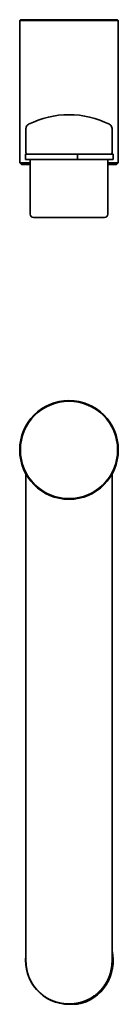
# Model space of a CAD drawing. Header units: millimetres. Extents: x 8 to 578, y 12 to 301.
# Tile 2 of 3: x 288 to 317, y 12 to 301. Entities that reach past the tile are written whole.
import ezdxf

# ---------------------------------------------------------------- set-up
doc = ezdxf.new("R2010")
doc.units = ezdxf.units.MM

msp = doc.modelspace()

# ---------------------------------------------------------------- linework, layer by layer
at = {"color": 7, "linetype": 'Continuous', "lineweight": 35}
for p, q in [((288.2, 301.02), (288, 300.82)), ((288, 300.82), (288, 259.03)), ((317, 300.82), (288, 300.82)), ((288.2, 301.02), (316.8, 301.02)), ((317, 300.82), (316.8, 301.02)), ((317, 259.03), (317, 300.82)), ((289.85, 269.05), (289.85, 262.03)), ((314.41, 270.29), (314.39, 270.3)), ((315.15, 262.03), (315.15, 269.05)), ((289.75, 261.54), (289.75, 259.98)), ((302.5, 261.54), (289.75, 261.54)), ((305.04, 261.54), (302.5, 261.54)), ((305.04, 259.98), (305.04, 261.54)), ((315.5, 261.54), (305.04, 261.54)), ((315.5, 259.98), (315.5, 261.54)), ((288, 259.03), (288.5, 258.53)), ((288, 259.03), (291.1, 259.03)), ((291.1, 258.53), (288.5, 258.53)), ((289.75, 259.98), (302.5, 259.98)), ((291.1, 259.98), (291.1, 243.98)), ((302.5, 259.98), (305.04, 259.98)), ((315.5, 259.98), (305.04, 259.98)), ((313.9, 243.98), (313.9, 259.98)), ((313.9, 259.03), (317, 259.03)), ((316.5, 258.53), (313.9, 258.53)), ((316.5, 258.53), (317, 259.03)), ((312.9, 242.98), (292.1, 242.98)), ((289.85, 167.64), (289.85, 24.73)), ((315.15, 24.73), (315.15, 167.64)), ((305.04, 11.98), (302.5, 11.98))]:
    msp.add_line(p, q, dxfattribs=at)
at = {"color": 7, "linetype": 'Continuous', "lineweight": 35, "flags": 128}
msp.add_lwpolyline([(290.61, 270.3), (290.57, 270.28), (290.54, 270.26)], dxfattribs=at)
at = {"color": 7, "linetype": 'Continuous', "lineweight": 35}
for radius in [14.5, 14.3]:
    msp.add_circle((302.5, 174.73), radius, dxfattribs=at)
for centre, radius, start, end in [((302.5, 246.73), 26.4, 63.2563, 116.7437), ((291.25, 269.05), 1.4, 134.8779, 180), ((313.75, 269.05), 1.4, 0, 45.8306), ((290.55, 262.03), 0.7, 180, 224.566), ((314.45, 262.03), 0.7, 315.434, 0), ((292.1, 243.98), 1, 180, 270), ((312.9, 243.98), 1, 270, 0), ((302.5, 24.73), 12.75, 172.8193, 270), ((302.5, 24.73), 13, 281.2547, 13.3254)]:
    msp.add_arc(centre, radius, start, end, dxfattribs=at)
for points, knots in [([(290.59, 270.29), (290.59, 270.29), (290.59, 270.28), (290.58, 270.28), (290.58, 270.28), (290.57, 270.28), (290.56, 270.27), (290.56, 270.27), (290.55, 270.26), (290.55, 270.26), (290.54, 270.26), (290.53, 270.25), (290.51, 270.24), (290.5, 270.23), (290.47, 270.21), (290.43, 270.19), (290.39, 270.16), (290.36, 270.14), (290.34, 270.11), (290.31, 270.08), (290.27, 270.05), (290.24, 270.02), (290.21, 269.99), (290.19, 269.96), (290.16, 269.93), (290.14, 269.9), (290.12, 269.87), (290.1, 269.84), (290.08, 269.81), (290.06, 269.78), (290.04, 269.75), (290.03, 269.72), (290.02, 269.7), (290, 269.67), (289.99, 269.65), (289.98, 269.63), (289.97, 269.61), (289.96, 269.59), (289.96, 269.57), (289.94, 269.54), (289.93, 269.51), (289.92, 269.48), (289.91, 269.44), (289.9, 269.41), (289.89, 269.37), (289.88, 269.33), (289.87, 269.29), (289.87, 269.25), (289.86, 269.22), (289.86, 269.2), (289.86, 269.17), (289.86, 269.16), (289.86, 269.15), (289.86, 269.14), (289.86, 269.14), (289.86, 269.13), (289.86, 269.12), (289.85, 269.12), (289.85, 269.11), (289.85, 269.11), (289.85, 269.1), (289.85, 269.1), (289.85, 269.09), (289.85, 269.09), (289.85, 269.08), (289.85, 269.08)], [0, 0, 0, 0, 0.016958, 0.031899, 0.044853, 0.055865, 0.06501, 0.072418, 0.076985, 0.080899, 0.084454, 0.09169, 0.100965, 0.109709, 0.119659, 0.157709, 0.175627, 0.19412, 0.213189, 0.232923, 0.256837, 0.282281, 0.309534, 0.331308, 0.354318, 0.378641, 0.404021, 0.427941, 0.449899, 0.46996, 0.488216, 0.504801, 0.519899, 0.533768, 0.546745, 0.559249, 0.571753, 0.58461, 0.597569, 0.615089, 0.633069, 0.651688, 0.671105, 0.691456, 0.712832, 0.734119, 0.754668, 0.774483, 0.788865, 0.802668, 0.81374, 0.821454, 0.826155, 0.828369, 0.830864, 0.837112, 0.845449, 0.85609, 0.86914, 0.884655, 0.902666, 0.923195, 0.946255, 0.971854, 1, 1, 1, 1]), ([(290.69, 270.34), (290.69, 270.34), (290.69, 270.34), (290.68, 270.33), (290.67, 270.33), (290.67, 270.33), (290.67, 270.33), (290.66, 270.32), (290.66, 270.32), (290.65, 270.32), (290.64, 270.31), (290.64, 270.31), (290.63, 270.31), (290.62, 270.3), (290.62, 270.3), (290.62, 270.3), (290.61, 270.3), (290.61, 270.3), (290.61, 270.3)], [0, 0, 0, 0, 0.037082, 0.096826, 0.123618, 0.152648, 0.185576, 0.222401, 0.263123, 0.320587, 0.384364, 0.454455, 0.530862, 0.613591, 0.701004, 0.794532, 0.89419, 1, 1, 1, 1]), ([(314.39, 270.3), (314.39, 270.3), (314.39, 270.3), (314.38, 270.3), (314.38, 270.3), (314.37, 270.31), (314.36, 270.31), (314.35, 270.32), (314.34, 270.32), (314.33, 270.33), (314.32, 270.33), (314.32, 270.33)], [0, 0, 0, 0, 0.139066, 0.2716241, 0.3977067, 0.5173376, 0.6305338, 0.7373073, 0.8376658, 0.9316142, 1, 1, 1, 1]), ([(315.15, 269.08), (315.15, 269.08), (315.15, 269.09), (315.15, 269.09), (315.15, 269.1), (315.15, 269.1), (315.15, 269.11), (315.15, 269.11), (315.15, 269.12), (315.14, 269.12), (315.14, 269.13), (315.14, 269.14), (315.14, 269.14), (315.14, 269.15), (315.14, 269.16), (315.14, 269.17), (315.14, 269.2), (315.14, 269.22), (315.13, 269.25), (315.12, 269.29), (315.12, 269.34), (315.1, 269.39), (315.09, 269.44), (315.08, 269.48), (315.07, 269.51), (315.06, 269.54), (315.04, 269.57), (315.04, 269.59), (315.03, 269.61), (315.02, 269.63), (315.01, 269.65), (315, 269.67), (314.98, 269.7), (314.97, 269.72), (314.96, 269.75), (314.94, 269.78), (314.92, 269.81), (314.9, 269.84), (314.88, 269.87), (314.86, 269.9), (314.84, 269.93), (314.81, 269.96), (314.79, 269.99), (314.76, 270.02), (314.73, 270.05), (314.69, 270.09), (314.66, 270.12), (314.63, 270.14), (314.59, 270.17), (314.56, 270.19), (314.53, 270.21), (314.5, 270.23), (314.48, 270.24), (314.47, 270.25), (314.46, 270.26), (314.45, 270.26), (314.45, 270.26), (314.44, 270.27), (314.44, 270.27), (314.43, 270.28), (314.42, 270.28), (314.42, 270.28), (314.41, 270.28), (314.41, 270.29), (314.41, 270.29)], [0, 0, 0, 0, 0.028146, 0.053746, 0.076806, 0.097335, 0.115347, 0.130861, 0.143911, 0.154553, 0.162889, 0.169137, 0.171632, 0.173846, 0.178547, 0.186262, 0.197334, 0.211137, 0.225519, 0.249385, 0.274309, 0.300117, 0.324902, 0.348307, 0.366926, 0.384906, 0.402426, 0.415385, 0.428242, 0.440746, 0.45325, 0.466227, 0.480096, 0.495195, 0.511779, 0.530036, 0.550096, 0.572055, 0.595975, 0.621355, 0.645678, 0.668689, 0.690463, 0.717717, 0.743161, 0.767075, 0.789787, 0.811647, 0.832739, 0.853064, 0.872626, 0.89117, 0.902736, 0.911866, 0.915545, 0.9191, 0.923015, 0.927581, 0.934989, 0.944134, 0.955146, 0.9681, 0.983042, 1, 1, 1, 1]), ([(289.85, 262), (289.85, 262), (289.85, 262), (289.85, 261.99), (289.85, 261.99), (289.85, 261.98), (289.85, 261.97), (289.85, 261.97), (289.86, 261.96), (289.86, 261.96), (289.86, 261.95), (289.86, 261.95), (289.86, 261.94), (289.86, 261.93), (289.86, 261.93), (289.86, 261.92), (289.86, 261.9), (289.87, 261.88), (289.87, 261.86), (289.88, 261.83), (289.89, 261.8), (289.9, 261.78), (289.92, 261.74), (289.94, 261.69), (289.97, 261.63), (290.01, 261.58), (290.04, 261.55), (290.05, 261.54), (290.05, 261.54)], [0, 0, 0, 0, 0.068978, 0.130821, 0.185552, 0.233207, 0.273846, 0.30757, 0.328434, 0.345645, 0.35945, 0.370329, 0.37497, 0.383391, 0.394703, 0.406747, 0.421599, 0.453863, 0.489777, 0.527311, 0.566476, 0.607277, 0.649713, 0.738141, 0.828398, 0.919967, 0.989274, 1, 1, 1, 1]), ([(289.85, 24.73), (289.85, 24.71), (289.85, 24.67), (289.85, 24.61), (289.85, 24.54), (289.85, 24.47), (289.85, 24.38), (289.86, 24.3), (289.86, 24.21), (289.87, 24.11), (289.87, 24.01), (289.88, 23.9), (289.89, 23.79), (289.89, 23.66), (289.91, 23.53), (289.92, 23.39), (289.94, 23.24), (289.96, 23.09), (289.98, 22.94), (290, 22.78), (290.03, 22.62), (290.06, 22.45), (290.09, 22.28), (290.11, 22.15), (290.13, 22.08), (290.14, 22.05), (290.14, 22.03), (290.15, 22), (290.15, 21.98), (290.16, 21.95), (290.17, 21.89), (290.19, 21.79), (290.23, 21.67), (290.26, 21.55), (290.29, 21.42), (290.33, 21.28), (290.37, 21.14), (290.42, 20.98), (290.47, 20.81), (290.52, 20.65), (290.58, 20.5), (290.63, 20.35), (290.69, 20.2), (290.74, 20.06), (290.8, 19.92), (290.85, 19.79), (290.91, 19.67), (290.95, 19.58), (290.97, 19.53), (290.98, 19.51), (290.99, 19.49), (290.99, 19.47), (291, 19.45), (291.02, 19.41), (291.06, 19.33), (291.12, 19.21), (291.18, 19.08), (291.25, 18.94), (291.32, 18.8), (291.4, 18.66), (291.47, 18.53), (291.53, 18.43), (291.56, 18.38), (291.56, 18.37), (291.57, 18.36), (291.58, 18.35), (291.58, 18.34), (291.58, 18.34), (291.59, 18.33), (291.59, 18.32), (291.61, 18.3), (291.63, 18.26), (291.65, 18.23), (291.68, 18.18), (291.71, 18.13), (291.74, 18.08), (291.77, 18.02), (291.81, 17.96), (291.85, 17.9), (291.9, 17.83), (291.95, 17.75), (292, 17.68), (292.05, 17.6), (292.11, 17.51), (292.17, 17.43), (292.23, 17.34), (292.29, 17.27), (292.32, 17.22), (292.34, 17.19), (292.36, 17.16), (292.38, 17.14), (292.4, 17.11), (292.45, 17.05), (292.51, 16.97), (292.6, 16.86), (292.68, 16.75), (292.77, 16.64), (292.87, 16.53), (292.96, 16.42), (293.05, 16.32), (293.15, 16.21), (293.24, 16.11), (293.33, 16.02), (293.41, 15.93), (293.5, 15.84), (293.58, 15.76), (293.66, 15.69), (293.73, 15.61), (293.8, 15.55), (293.87, 15.48), (293.93, 15.42), (293.99, 15.37), (294.03, 15.33), (294.06, 15.31), (294.07, 15.3), (294.08, 15.29), (294.09, 15.28), (294.1, 15.27), (294.11, 15.27), (294.13, 15.24), (294.19, 15.2), (294.3, 15.1), (294.44, 14.98), (294.61, 14.84), (294.78, 14.71), (294.96, 14.57), (295.15, 14.43), (295.35, 14.29), (295.55, 14.16), (295.76, 14.02), (295.97, 13.89), (296.18, 13.77), (296.39, 13.65), (296.6, 13.54), (296.81, 13.43), (297.02, 13.33), (297.23, 13.23), (297.43, 13.14), (297.64, 13.05), (297.84, 12.97), (298.04, 12.89), (298.19, 12.84), (298.28, 12.8), (298.31, 12.79), (298.34, 12.78), (298.38, 12.77), (298.41, 12.76), (298.44, 12.75), (298.48, 12.74), (298.53, 12.72), (298.62, 12.69), (298.74, 12.65), (298.87, 12.61), (299.01, 12.57), (299.16, 12.53), (299.31, 12.49), (299.48, 12.45), (299.65, 12.41), (299.82, 12.37), (299.96, 12.34), (300.06, 12.32), (300.13, 12.3), (300.19, 12.29), (300.26, 12.28), (300.32, 12.27), (300.39, 12.26), (300.47, 12.24), (300.58, 12.23), (300.71, 12.21), (300.87, 12.18), (301.01, 12.17), (301.15, 12.15), (301.27, 12.14), (301.39, 12.13), (301.51, 12.12), (301.61, 12.11), (301.72, 12.1), (301.83, 12.1), (301.94, 12.09), (302.04, 12.09), (302.13, 12.08), (302.22, 12.08), (302.3, 12.08), (302.37, 12.08), (302.44, 12.08), (302.49, 12.08), (302.54, 12.08), (302.58, 12.08), (302.62, 12.08), (302.66, 12.08), (302.71, 12.08), (302.77, 12.08), (302.84, 12.08), (302.92, 12.09), (303.01, 12.09), (303.12, 12.09), (303.22, 12.1), (303.34, 12.11), (303.46, 12.12), (303.59, 12.13), (303.72, 12.14), (303.86, 12.15), (304, 12.17), (304.15, 12.19), (304.28, 12.2), (304.37, 12.22), (304.43, 12.23), (304.49, 12.24), (304.55, 12.25), (304.61, 12.26), (304.68, 12.27), (304.78, 12.29), (304.93, 12.31), (305.11, 12.35), (305.3, 12.39), (305.49, 12.44), (305.68, 12.48), (305.85, 12.53), (306.02, 12.58), (306.18, 12.63), (306.33, 12.67), (306.48, 12.72), (306.62, 12.77), (306.72, 12.8), (306.79, 12.83), (306.82, 12.84), (306.85, 12.85), (306.88, 12.86), (306.92, 12.88), (306.95, 12.89), (307.03, 12.92), (307.16, 12.97), (307.33, 13.04), (307.5, 13.11), (307.69, 13.19), (307.88, 13.28), (308.08, 13.38), (308.29, 13.48), (308.49, 13.59), (308.7, 13.7), (308.91, 13.82), (309.12, 13.95), (309.33, 14.08), (309.54, 14.22), (309.75, 14.36), (309.95, 14.51), (310.16, 14.66), (310.36, 14.82), (310.56, 14.98), (310.76, 15.15), (310.89, 15.26), (310.96, 15.32), (310.97, 15.33), (310.97, 15.34), (310.98, 15.34), (310.99, 15.35), (310.99, 15.35), (311.01, 15.37), (311.04, 15.4), (311.1, 15.45), (311.17, 15.52), (311.23, 15.58), (311.3, 15.64), (311.36, 15.7), (311.43, 15.77), (311.51, 15.85), (311.59, 15.93), (311.68, 16.03), (311.77, 16.12), (311.87, 16.23), (311.97, 16.34), (312.06, 16.45), (312.15, 16.56), (312.24, 16.66), (312.33, 16.77), (312.42, 16.88), (312.5, 16.99), (312.57, 17.07), (312.61, 17.13), (312.64, 17.16), (312.66, 17.2), (312.69, 17.23), (312.73, 17.29), (312.79, 17.37), (312.86, 17.47), (312.92, 17.56), (312.98, 17.65), (313.04, 17.74), (313.09, 17.81), (313.14, 17.89), (313.19, 17.96), (313.22, 18.02), (313.26, 18.08), (313.29, 18.13), (313.32, 18.18), (313.35, 18.22), (313.37, 18.26), (313.39, 18.29), (313.41, 18.32), (313.42, 18.34), (313.43, 18.36), (313.43, 18.37), (313.44, 18.37), (313.44, 18.38), (313.45, 18.39), (313.45, 18.4), (313.47, 18.42), (313.49, 18.47), (313.55, 18.56), (313.62, 18.69), (313.7, 18.84), (313.78, 19), (313.86, 19.17), (313.95, 19.35), (314.01, 19.48), (314.04, 19.56), (314.05, 19.57), (314.06, 19.58), (314.06, 19.59), (314.07, 19.61), (314.07, 19.62), (314.09, 19.65), (314.12, 19.72), (314.16, 19.83), (314.22, 19.96), (314.27, 20.09), (314.33, 20.24), (314.39, 20.41), (314.45, 20.57), (314.5, 20.73), (314.56, 20.89), (314.61, 21.06), (314.66, 21.24), (314.71, 21.42), (314.76, 21.6), (314.8, 21.78), (314.83, 21.91), (314.85, 21.99), (314.86, 22.02), (314.86, 22.04), (314.87, 22.07), (314.87, 22.1), (314.89, 22.17), (314.91, 22.29), (314.94, 22.45), (314.97, 22.6), (314.99, 22.75), (315.02, 22.9), (315.04, 23.04), (315.05, 23.18), (315.07, 23.31), (315.08, 23.44), (315.1, 23.56), (315.11, 23.68), (315.12, 23.79), (315.12, 23.91), (315.13, 24.02), (315.14, 24.13), (315.14, 24.23), (315.14, 24.32), (315.15, 24.41), (315.15, 24.48), (315.15, 24.55), (315.15, 24.62), (315.15, 24.68), (315.15, 24.71), (315.15, 24.73)], [0, 0, 0, 0, 0.0013906, 0.0029485, 0.0046738, 0.0065665, 0.0086266, 0.0108542, 0.0131077, 0.0155102, 0.0180614, 0.0207615, 0.0236105, 0.0267947, 0.0301464, 0.0336655, 0.037352, 0.041206, 0.0452274, 0.0491724, 0.0532662, 0.0575089, 0.0619005, 0.0664408, 0.0671013, 0.0677597, 0.0684161, 0.0690705, 0.0697229, 0.0703732, 0.0710216, 0.0745513, 0.0776513, 0.0807027, 0.0842718, 0.0877719, 0.0912031, 0.0956905, 0.1000544, 0.1042946, 0.1084114, 0.1124849, 0.1164298, 0.1202463, 0.1239344, 0.1274941, 0.1309255, 0.1342286, 0.134732, 0.1352342, 0.1357354, 0.1362356, 0.1367347, 0.1372327, 0.1395664, 0.1436754, 0.147281, 0.1508273, 0.1549718, 0.1590325, 0.1630097, 0.1666754, 0.1670315, 0.1673869, 0.1677415, 0.1680687, 0.1682139, 0.1683646, 0.1685207, 0.1686823, 0.1695259, 0.1704924, 0.171582, 0.1728858, 0.1743309, 0.1759171, 0.1776445, 0.1795131, 0.1814484, 0.183515, 0.1857129, 0.188042, 0.1905024, 0.1930466, 0.1957174, 0.1985148, 0.2014389, 0.2022939, 0.2031443, 0.20399, 0.2048311, 0.2056675, 0.2064992, 0.2103574, 0.2137146, 0.2169893, 0.2207799, 0.2244535, 0.22801, 0.2316906, 0.2352368, 0.2386486, 0.241926, 0.2450691, 0.2480777, 0.2509519, 0.2536917, 0.2562972, 0.2587682, 0.2610643, 0.2632308, 0.2652676, 0.2671748, 0.2675131, 0.2678512, 0.2681892, 0.268527, 0.2688647, 0.2692022, 0.2695395, 0.2713918, 0.2746873, 0.2805329, 0.2857098, 0.2908467, 0.2969101, 0.302917, 0.3088675, 0.3151804, 0.3214287, 0.3276125, 0.3337319, 0.3397868, 0.3457776, 0.3517041, 0.3575667, 0.3633652, 0.3690999, 0.3746701, 0.380179, 0.3856266, 0.391013, 0.3918617, 0.3927173, 0.3935799, 0.3944494, 0.3953259, 0.3962093, 0.3970996, 0.397997, 0.4008623, 0.4037963, 0.4073787, 0.4110584, 0.4148354, 0.4189902, 0.4232568, 0.4276352, 0.4321253, 0.4367272, 0.4383644, 0.4400152, 0.4416797, 0.4433579, 0.4450497, 0.4467553, 0.4487563, 0.4507887, 0.4549277, 0.458905, 0.4627207, 0.465991, 0.4691324, 0.472145, 0.4750287, 0.4777836, 0.4804096, 0.4832872, 0.4859922, 0.4885248, 0.4908849, 0.4930725, 0.4950531, 0.4968674, 0.4985152, 0.4999967, 0.5009314, 0.5019203, 0.5029635, 0.504061, 0.5052127, 0.5064187, 0.5084234, 0.5105622, 0.512835, 0.5154188, 0.5181564, 0.5210479, 0.5240932, 0.5272924, 0.5306454, 0.5341522, 0.5378129, 0.5416274, 0.5455957, 0.5470893, 0.5486036, 0.5501386, 0.5516942, 0.5532198, 0.5545629, 0.5576943, 0.5607774, 0.5659724, 0.571024, 0.5759323, 0.5806972, 0.5853188, 0.5897971, 0.5938883, 0.5978522, 0.6016887, 0.6053978, 0.6089797, 0.6098537, 0.6107291, 0.6116062, 0.6124849, 0.6133651, 0.6142469, 0.6151302, 0.620017, 0.6244205, 0.6288622, 0.6341998, 0.6395916, 0.6450378, 0.6509334, 0.6568916, 0.6629125, 0.6689962, 0.6751428, 0.6813523, 0.6876249, 0.6939607, 0.7003597, 0.7068219, 0.7132305, 0.7197003, 0.7262314, 0.7328238, 0.7330333, 0.7332444, 0.7334572, 0.7336717, 0.7338879, 0.7341058, 0.7343254, 0.7355632, 0.7379008, 0.7401257, 0.7424805, 0.7446929, 0.7470089, 0.7494285, 0.7519516, 0.7550905, 0.7583762, 0.7618088, 0.7653882, 0.7691144, 0.7729874, 0.7763543, 0.7798248, 0.7833988, 0.7870765, 0.7903986, 0.7938009, 0.7948868, 0.7959806, 0.7970823, 0.7981919, 0.7994223, 0.8025902, 0.805605, 0.8084668, 0.8111755, 0.8137312, 0.8161338, 0.8183834, 0.8204799, 0.822284, 0.8239571, 0.825499, 0.8269098, 0.8281895, 0.8293187, 0.8303214, 0.8311976, 0.8319474, 0.8321922, 0.8324373, 0.8326828, 0.8329286, 0.8331747, 0.8334212, 0.833668, 0.8350314, 0.8374914, 0.841965, 0.8460472, 0.8502123, 0.8552795, 0.860465, 0.8657692, 0.8661105, 0.8664531, 0.8667972, 0.8671427, 0.8674897, 0.867838, 0.8681878, 0.8701367, 0.8737238, 0.8770421, 0.8804696, 0.8846924, 0.8890699, 0.8936024, 0.8977802, 0.9020816, 0.9065066, 0.9110552, 0.9157275, 0.9205235, 0.9251485, 0.929883, 0.9305866, 0.9312926, 0.9320009, 0.9327116, 0.9334246, 0.9342803, 0.9383954, 0.942445, 0.9463678, 0.9501639, 0.9538334, 0.9574471, 0.960929, 0.9642789, 0.9674969, 0.970583, 0.9735372, 0.9763594, 0.9793765, 0.9822267, 0.98491, 0.9874264, 0.9897759, 0.9919584, 0.9938634, 0.9956201, 0.9972284, 0.9986884, 1, 1, 1, 1])]:
    msp.add_open_spline(points, degree=3, knots=knots, dxfattribs=at)

doc.saveas('drawing.dxf')
